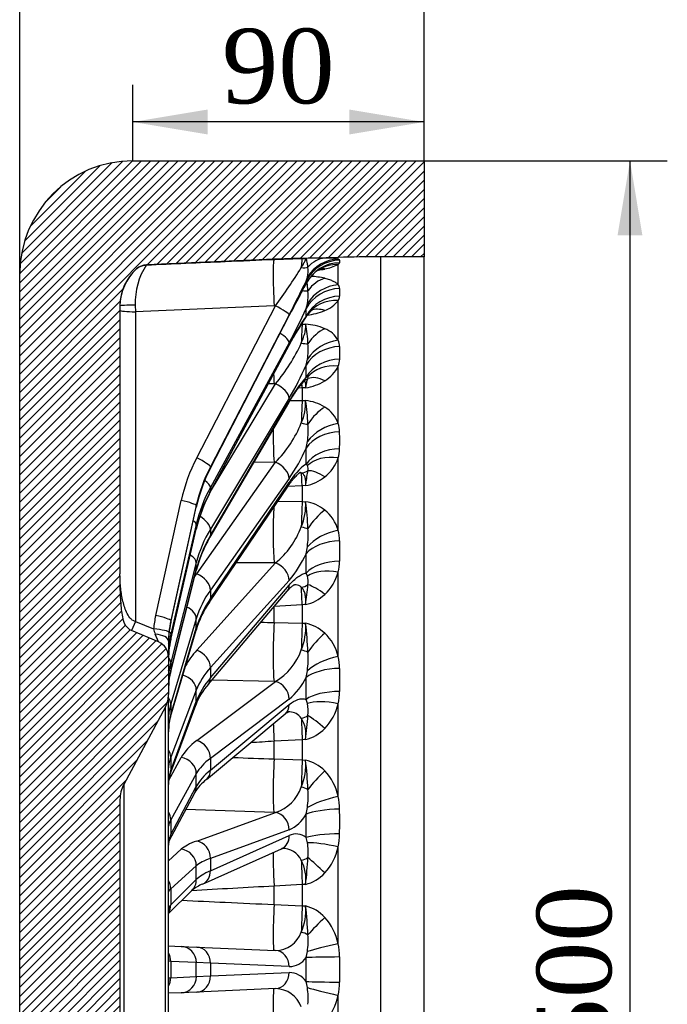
# Model space of a CAD drawing. Header units: millimetres. Extents: x 0 to 2285, y 0 to 1615.
# Tile 3 of 20: x 504 to 704, y 1036 to 1340. Entities that reach past the tile are written whole.
import ezdxf
from ezdxf.enums import TextEntityAlignment as Align

# ---------------------------------------------------------------- set-up
doc = ezdxf.new("R2010")
doc.units = ezdxf.units.MM
doc.header["$LTSCALE"] = 7.692308
doc.layers.add('CAP500B', color=7, linetype='Continuous')
doc.layers.add('Default', color=7, linetype='Continuous')
doc.styles.add('SEACAD_Times_New_Roman', font='times.ttf')
doc.dimstyles.new('ANSImm', dxfattribs={"dimtxt": 23.076923, "dimasz": 23.076923, "dimexe": 11.538462, "dimexo": 0, "dimgap": 5.769231, "dimtad": 1, "dimdsep": 46, "dimtxsty": 'SEACAD_Times_New_Roman', "dimblk1": '_SE_FILLED', "dimblk2": '_SE_FILLED', "dimsah": 1, "dimcen": 11.538462, "dimazin": 0, "dimtfac": 0.85, "dimtdec": 3, "dimtofl": 0, "dimtmove": 0, "dimatfit": 3, "dimfxl": 1, "dimarcsym": 0})

# ---------------------------------------------------------------- blocks, each defined once
blk = doc.blocks.new('SE6')
at = {"layer": 'CAP500B', "linetype": 'Continuous'}
h = blk.add_hatch(dxfattribs=at)
h.set_pattern_fill('LINE', scale=0.629921, angle=45, style=0)
edge = h.paths.add_edge_path()
edge.add_line((582.19, 1265.97), (590.91, 1266.27))
edge.add_line((590.91, 1266.27), (602, 1266.56))
edge.add_line((602, 1266.56), (615.09, 1266.73))
edge.add_line((615.09, 1266.73), (628.55, 1266.73))
edge.add_line((628.55, 1266.73), (628.55, 1296.43))
edge.add_line((628.55, 1296.43), (538.55, 1296.43))
edge.add_arc((538.55, 1261.43), 35, 90, 180)
edge.add_line((503.55, 1261.43), (503.55, 831.43))
edge.add_arc((538.55, 831.43), 35, 180, 270)
edge.add_line((538.55, 796.43), (628.55, 796.43))
edge.add_line((628.55, 796.43), (628.55, 826.13))
edge.add_line((628.55, 826.13), (615.09, 826.13))
edge.add_line((615.09, 826.13), (602, 826.3))
edge.add_line((602, 826.3), (590.91, 826.59))
edge.add_line((590.91, 826.59), (582.19, 826.9))
edge.add_line((582.19, 826.9), (542.73, 828.62))
edge.add_spline(control_points=[(542.73, 828.62), (540.97, 828.7), (539.65, 829.86)], knot_values=[0, 0, 0, 1, 1, 1], weights=[1, 0.943299, 1], degree=2, periodic=0)
edge.add_arc((549.55, 841.13), 15, 180, 228.7264, ccw=False)
edge.add_line((534.55, 841.13), (534.55, 924.11))
edge.add_spline(control_points=[(534.55, 924.11), (534.55, 925.66), (534.57, 927.22), (534.68, 930.32), (534.76, 931.87), (534.96, 934.2), (535.04, 934.97), (535.19, 936.12), (535.24, 936.51), (535.37, 937.27), (535.44, 937.66), (535.62, 938.41), (535.73, 938.79), (535.93, 939.33), (536.01, 939.51), (536.18, 939.86), (536.27, 940.03), (536.49, 940.35), (536.6, 940.51), (536.86, 940.8), (537, 940.94), (537.44, 941.32), (537.77, 941.52), (538.13, 941.67)], knot_values=[0, 0, 0, 0, 0.25, 0.25, 0.5, 0.5, 0.625, 0.625, 0.6875, 0.6875, 0.75, 0.75, 0.8125, 0.8125, 0.84375, 0.84375, 0.875, 0.875, 0.90625, 0.90625, 0.9375, 0.9375, 1, 1, 1, 1], degree=3, periodic=0)
edge.add_line((538.13, 941.67), (546.47, 945.16))
edge.add_arc((544.55, 949.77), 5, 292.67, 360)
edge.add_line((549.55, 949.77), (549.55, 961.43))
edge.add_arc((541.55, 961.43), 8, 0, 28.1857)
edge.add_line((548.6, 965.21), (535.73, 989.22))
edge.add_arc((544.55, 993.94), 10, 180, 208.1857, ccw=False)
edge.add_line((534.55, 993.94), (534.55, 1098.92))
edge.add_arc((544.55, 1098.92), 10, 151.8143, 180, ccw=False)
edge.add_line((535.73, 1103.65), (548.6, 1127.65))
edge.add_arc((541.55, 1131.43), 8, 331.8143, 360)
edge.add_line((549.55, 1131.43), (549.55, 1143.09))
edge.add_arc((544.55, 1143.09), 5, 0, 67.33)
edge.add_line((546.47, 1147.71), (538.13, 1151.19))
edge.add_spline(control_points=[(538.13, 1151.19), (537.77, 1151.34), (537.44, 1151.55), (536.99, 1151.93), (536.85, 1152.07), (536.6, 1152.36), (536.48, 1152.52), (536.27, 1152.85), (536.17, 1153.02), (536, 1153.37), (535.92, 1153.55), (535.72, 1154.1), (535.62, 1154.47), (535.44, 1155.23), (535.37, 1155.62), (535.24, 1156.38), (535.18, 1156.76), (535.03, 1157.92), (534.96, 1158.69), (534.76, 1161), (534.68, 1162.55), (534.57, 1165.65), (534.55, 1167.21), (534.55, 1168.76)], knot_values=[0, 0, 0, 0, 0.0625, 0.0625, 0.09375, 0.09375, 0.125, 0.125, 0.15625, 0.15625, 0.1875, 0.1875, 0.25, 0.25, 0.3125, 0.3125, 0.375, 0.375, 0.5, 0.5, 0.75, 0.75, 1, 1, 1, 1], degree=3, periodic=0)
edge.add_line((534.55, 1168.76), (534.55, 1251.73))
edge.add_arc((549.55, 1251.73), 15, 131.2736, 180, ccw=False)
edge.add_spline(control_points=[(539.65, 1263.01), (540.97, 1264.17), (542.73, 1264.24)], knot_values=[0, 0, 0, 1, 1, 1], weights=[1, 0.943299, 1], degree=2, periodic=0)
edge.add_line((542.73, 1264.24), (582.19, 1265.97))
at = {"layer": 'CAP500B', "color": 7, "linetype": 'Continuous'}
for p, q in [((538.55, 1296.43), (628.55, 1296.43)), ((628.55, 1296.43), (628.55, 1266.73)), ((582.19, 1265.95), (590.91, 1266.25)), ((602, 1266.56), (590.91, 1266.27)), ((590.91, 1266.25), (591.94, 1266.27)), ((590.91, 1266.27), (590.91, 1266.25)), ((602, 1266.05), (602, 1266.56)), ((615.09, 1266.73), (615.09, 826.13)), ((628.55, 1266.73), (615.09, 1266.73)), ((628.55, 826.13), (628.55, 1266.73)), ((582.19, 1265.97), (542.73, 1264.24)), ((542.73, 1264.24), (542.73, 1264.24)), ((582.19, 1265.95), (582.19, 1265.97)), ((602, 1258.12), (602, 1264.38)), ((503.55, 831.43), (503.55, 1261.43)), ((539.65, 1263), (539.65, 1263.01)), ((592.1, 1259.25), (592.5, 1260.44)), ((592.22, 1258.72), (592.1, 1258.48)), ((534.55, 1251.73), (534.55, 1168.76)), ((539.29, 1251.83), (539.33, 1249.75)), ((582.19, 1251.6), (539.33, 1249.75)), ((558.28, 1204.64), (582.63, 1251.62)), ((582.63, 1251.62), (582.19, 1251.6)), ((592.1, 1250.72), (592.5, 1252.25)), ((602, 1240.94), (602, 1253.18)), ((539.33, 1249.75), (539.33, 1154.06)), ((586.86, 1248.83), (562.51, 1201.85)), ((562.51, 1201.43), (586.86, 1248.64)), ((562.51, 1201.42), (586.86, 1248.62)), ((592.5, 1248.82), (592.1, 1248.44)), ((590.55, 1245.9), (590.91, 1245.9)), ((590.91, 1246.47), (590.91, 1245.9)), ((590.91, 1245.9), (591.94, 1245.91)), ((562.47, 1194.06), (586.82, 1239.42)), ((586.86, 1240.17), (562.51, 1195.47)), ((562.51, 1194.25), (586.86, 1239.61)), ((592.1, 1233.26), (592.5, 1235.07)), ((602, 1215.26), (602, 1232.95)), ((592.5, 1229.51), (592.1, 1229.57)), ((562.27, 1193.68), (582.63, 1227.52)), ((582.19, 1227.52), (580.41, 1227.48)), ((582.63, 1227.52), (582.19, 1227.52)), ((590.91, 1226.2), (589.68, 1226.13)), ((591.94, 1226.25), (590.91, 1226.2)), ((590.91, 1226.2), (590.91, 1222.33)), ((562.38, 1180.05), (586.73, 1221.59)), ((586.86, 1223.05), (562.51, 1182.57)), ((562.51, 1180.6), (586.86, 1222.14)), ((587.17, 1222.33), (590.91, 1222.33)), ((590.91, 1222.33), (591.94, 1222.32)), ((592.1, 1207.64), (592.5, 1209.64)), ((558.28, 1168.77), (582.63, 1203.25)), ((582.19, 1203.24), (575.95, 1203.2)), ((582.63, 1203.25), (582.19, 1203.24)), ((592.5, 1202.2), (592.1, 1202.7)), ((602, 1182.2), (602, 1204.57)), ((562.51, 1201.85), (562.51, 1201.43)), ((586.86, 1198.2), (562.51, 1163.73)), ((562.51, 1161.09), (586.86, 1196.99)), ((562.2, 1159.99), (586.55, 1195.89)), ((562.51, 1195.47), (562.51, 1194.25)), ((590.91, 1195.96), (586.43, 1195.7)), ((591.94, 1196.02), (590.91, 1195.96)), ((590.91, 1195.96), (590.91, 1191.07)), ((545.59, 1155.89), (553.49, 1191.44)), ((583.36, 1191.17), (590.91, 1191.07)), ((590.91, 1191.07), (591.94, 1191.05)), ((558.15, 1189.84), (550.25, 1154.3)), ((550.25, 1153.77), (558.15, 1189.39)), ((550.25, 1153.76), (558.15, 1189.38)), ((558.15, 1189.39), (558.15, 1189.84)), ((558.15, 1184.03), (550.25, 1150.11)), ((558.15, 1182.69), (558.15, 1184.03)), ((550.24, 1148.45), (558.14, 1182.58)), ((550.25, 1148.55), (558.15, 1182.69)), ((562.51, 1182.57), (562.51, 1180.6)), ((592.1, 1174.97), (592.5, 1177.07)), ((558.15, 1172.21), (550.25, 1141.39)), ((558.15, 1170.03), (558.15, 1172.21)), ((558.28, 1145.14), (582.63, 1172.11)), ((582.19, 1172.12), (570.49, 1172.2)), ((582.63, 1172.11), (582.19, 1172.12)), ((550.22, 1138.58), (558.11, 1169.73)), ((550.25, 1138.87), (558.15, 1170.03)), ((592.5, 1168.08), (592.1, 1169)), ((602, 1143.2), (602, 1169.28)), ((586.86, 1166.73), (562.51, 1139.76)), ((561.88, 1134.68), (586.23, 1163.37)), ((562.51, 1136.57), (586.86, 1165.26)), ((562.51, 1163.73), (562.51, 1161.09)), ((582.19, 1153.71), (582.19, 1158.61)), ((590.91, 1159.19), (582.24, 1158.67)), ((591.94, 1159.25), (590.91, 1159.19)), ((590.91, 1159.19), (590.91, 1153.49)), ((539.33, 1154.06), (538.13, 1151.19)), ((539.33, 1154.06), (544.92, 1151.72)), ((558.15, 1154.88), (550.25, 1128.53)), ((550.25, 1154.3), (550.25, 1153.77)), ((558.15, 1151.97), (558.15, 1154.88)), ((582.19, 1153.71), (590.91, 1153.49)), ((590.91, 1153.49), (591.94, 1153.46)), ((546.47, 1147.71), (538.13, 1151.19)), ((550.17, 1124.54), (558.06, 1151.36)), ((550.25, 1125.15), (558.15, 1151.97)), ((546.47, 1147.71), (545.46, 1150.12)), ((549.55, 1147.93), (549.55, 1143.09)), ((550.25, 1150.11), (550.25, 1148.55)), ((549.55, 1143.09), (549.55, 1131.43)), ((550.25, 1141.39), (550.25, 1138.87)), ((562.51, 1139.76), (562.51, 1136.57)), ((592.1, 1136.68), (592.5, 1138.8)), ((558.28, 1117.2), (582.63, 1135.49)), ((582.19, 1135.5), (562.9, 1135.89)), ((582.63, 1135.49), (582.19, 1135.5)), ((558.15, 1132.82), (550.25, 1112.07)), ((558.15, 1129.3), (558.15, 1132.82)), ((549.55, 961.43), (549.55, 1131.43)), ((550.25, 1107.99), (558.15, 1129.3)), ((586.86, 1130), (562.51, 1111.71)), ((592.5, 1128.64), (592.1, 1129.94)), ((548.6, 1127.65), (535.73, 1103.65)), ((548.6, 965.21), (548.6, 1127.65)), ((550.06, 1106.88), (557.96, 1128.19)), ((550.25, 1128.53), (550.25, 1125.15)), ((562.51, 1108.11), (586.86, 1128.34)), ((602, 1099.98), (602, 1128.61)), ((561.26, 1105.19), (585.61, 1125.43)), ((590.91, 1117.49), (582.19, 1116.99)), ((582.19, 1111.54), (582.19, 1116.99)), ((591.94, 1117.55), (590.91, 1117.49)), ((590.91, 1117.49), (590.91, 1111.23)), ((549.62, 1105.02), (553.49, 1111.98)), ((550.25, 1112.07), (550.25, 1107.99)), ((562.51, 1111.71), (562.51, 1108.11)), ((582.19, 1111.54), (590.91, 1111.23)), ((590.91, 1111.23), (591.94, 1111.19)), ((558.15, 1106.98), (550.25, 1092.74)), ((558.15, 1103), (558.15, 1106.98)), ((535.73, 1103.65), (535.73, 989.22)), ((550.25, 1088.14), (558.15, 1103)), ((534.55, 1098.92), (534.55, 993.94)), ((549.79, 1086.23), (557.68, 1101.09)), ((582.19, 1094.99), (554.91, 1095.88)), ((592.1, 1094.45), (592.5, 1096.49)), ((550.25, 1092.74), (550.25, 1088.14)), ((558.28, 1086.17), (582.63, 1094.97)), ((582.63, 1094.97), (582.19, 1094.99)), ((586.86, 1089.61), (562.51, 1080.81)), ((562.51, 1076.95), (586.86, 1087.84)), ((592.5, 1085.61), (592.1, 1087.23)), ((549.55, 1080.07), (553.49, 1083.61)), ((549.56, 1084.89), (549.57, 1084.97)), ((560.1, 1072.87), (584.46, 1083.75)), ((602, 1054.42), (602, 1084.36)), ((562.51, 1080.81), (562.51, 1076.95)), ((558.15, 1078.5), (550.25, 1071.4)), ((558.15, 1074.24), (558.15, 1078.5)), ((550.25, 1066.46), (558.15, 1074.24)), ((550.25, 1071.4), (550.25, 1066.46)), ((590.91, 1072.68), (582.19, 1072.23)), ((582.19, 1066.53), (582.19, 1072.23)), ((591.94, 1072.74), (590.91, 1072.68)), ((590.91, 1072.68), (590.91, 1066.13)), ((549.55, 1063.78), (556.78, 1070.9)), ((582.19, 1066.53), (590.91, 1066.13)), ((590.91, 1066.13), (591.94, 1066.09)), ((549.55, 1053.78), (553.49, 1053.61)), ((553.49, 1053.61), (558.28, 1053.4)), ((558.28, 1053.4), (582.63, 1052.33)), ((592.1, 1050.12), (592.5, 1051.99)), ((550.25, 1048.96), (549.68, 1048.98)), ((558.15, 1048.61), (550.25, 1048.96)), ((550.25, 1048.96), (550.25, 1043.91)), ((562.51, 1048.4), (558.15, 1048.61)), ((558.15, 1044.25), (558.15, 1048.61)), ((586.86, 1047.34), (562.51, 1048.4)), ((562.51, 1048.4), (562.51, 1044.46)), ((549.68, 1043.88), (550.25, 1043.91)), ((550.25, 1043.91), (558.15, 1044.25)), ((558.15, 1044.25), (562.51, 1044.46)), ((562.51, 1044.46), (586.86, 1045.53)), ((592.5, 1040.87), (592.1, 1042.74)), ((553.49, 1039.26), (549.55, 1039.09)), ((558.28, 1039.47), (553.49, 1039.26)), ((582.63, 1040.53), (558.28, 1039.47)), ((602, 1008.51), (602, 1038.45))]:
    blk.add_line(p, q, dxfattribs=at)
for centre, radius, start, end in [((538.55, 1261.43), 35, 90, 180), ((604, 766.44), 500, 91.5, 92.5), ((597.35, 1063.99), 202.35, 89.8601, 91.5311), ((598.53, 1246.8), 19.56, 79.7809, 92.0316), ((615.09, 766.73), 500, 90, 91.5), ((560.32, 1252.69), 21.05, 146.6947, 182.3321), ((542.95, 1259.25), 5, 92.5, 131.2734), ((442.27, 1355.26), 174.48, 323.5584, 328.2329), ((583.46, 1262.44), 9.26, 347.5546, 6.5833), ((595.33, 1277.29), 14.53, 279.9311, 297.3174), ((597.74, 1265.33), 4.75, 355.0672, 4.9328), ((549.55, 1251.73), 15, 131.2736, 180), ((550.05, 1251.51), 15.5, 132.1188, 179.8281), ((601.81, 1253.49), 10.9, 122.6995, 151.5059), ((591.52, 1230.72), 30.06, 77.8554, 85.9278), ((589.2, 1304.05), 41.98, 279.1542, 281.8834), ((193.93, 1452.87), 442.76, 332.558, 334.0675), ((916.73, 1079.13), 370.87, 151.0398, 152.8062), ((926.73, 1074), 382.11, 151.1323, 152.8039), ((587.77, 1258.86), 4.35, 354.9084, 5.0916), ((600.61, 1256.88), 1.86, 2.7398, 41.5478), ((560.86, 1255.77), 41.63, 358.3392, 1.6608), ((576.97, 1254.87), 15.75, 350.4502, 5.0752), ((599.78, 1254.7), 2.69, 325.6367, 356.9867), ((594.57, 1258.98), 9.42, 290.2825, 322.0405), ((663.12, 1199.66), 86.04, 145.2055, 152.4743), ((450.14, 1314.64), 155.69, 331.4222, 335.7579), ((675.02, 1193.26), 99.6, 146.3574, 152.2651), ((553.99, 1249.58), 38.13, 358.2857, 1.7143), ((589.74, 1269.49), 20.97, 277.3378, 292.7293), ((594.79, 1247.14), 2.83, 142.5372, 145.114), ((560.85, 1239.14), 31.82, 1.2686, 12.2737), ((590.9, 1228.2), 17.74, 66.984, 86.6552), ((595.07, 1237.09), 7.93, 28.9805, 69.5215), ((542.79, 1261.63), 52.44, 319.4346, 335.7573), ((570.42, 1238.18), 22.31, 351.9703, 4.2793), ((597.87, 1238.92), 4.6, 1.0436, 26.0364), ((493.48, 1237.05), 109.01, 358.974, 1.026), ((509.68, 1269.08), 89.87, 329.1863, 336.5103), ((492.27, 1231.42), 99.85, 358.9409, 1.0591), ((592.67, 1237.32), 10.31, 300.133, 334.9432), ((596.67, 1235.23), 5.81, 336.8501, 358.6563), ((623.72, 1201.71), 42.14, 138.6165, 151.0007), ((589.69, 1241.59), 15.51, 278.3313, 301.7001), ((576.63, 1221.66), 15.32, 335.8541, 2.4862), ((538.16, 1213.34), 54.52, 1.7203, 9.4762), ((590.48, 1208.51), 13.89, 58.0011, 83.9674), ((592.8, 1211.88), 9.81, 20.1526, 59.0577), ((556, 1229.44), 37.36, 315.4771, 337.9081), ((564.93, 1213.12), 27.8, 352.8026, 3.8433), ((594.21, 1212.52), 8.26, 0.6678, 19.3495), ((407.24, 1210), 195.24, 359.2334, 0.7666), ((540.54, 1230.1), 56.24, 325.4514, 336.4622), ((413.28, 1205.17), 178.84, 359.2087, 0.7913), ((592.83, 1207.53), 9.64, 342.0938, 359.1541), ((603.39, 1187.07), 19.28, 125.8554, 149.0325), ((590.28, 1201.18), 2.44, 346.6022, 24.666), ((590.34, 1208.45), 12.29, 307.5968, 341.5947), ((606.71, 1178.6), 49.74, 152.7034, 167.4901), ((589.51, 1209.15), 13.36, 280.4719, 308.5797), ((603.29, 1172.1), 46.35, 151.7227, 166.9263), ((574.35, 1190.07), 17.62, 337.3981, 3.183), ((513.6, 1180.08), 79.1, 1.936, 7.9729), ((590.08, 1178.82), 12.37, 51.1401, 81.3588), ((590.28, 1178.91), 12.18, 15.6734, 51.6118), ((565.68, 1192.65), 26.63, 309.5479, 339.4476), ((561.45, 1180.77), 31.27, 353.2103, 3.6314), ((590.26, 1178.85), 12.21, 0.5274, 15.8892), ((596.58, 1159.89), 39.71, 149.4752, 165.6418), ((317.07, 1175.81), 285.42, 359.366, 0.634), ((560.43, 1189.32), 34.77, 319.4839, 335.6304), ((330.68, 1171.98), 261.44, 359.3455, 0.6545), ((588.94, 1172.8), 13.53, 344.9056, 359.3681), ((588.07, 1172.96), 14.41, 312.6786, 345.1781), ((585.7, 1166.33), 7.02, 352.1943, 14.4309), ((480.2, 1175.48), 112.91, 351.7352, 354.8647), ((587.75, 1142.42), 31.01, 145.5032, 163.2575), ((589.32, 1171.36), 12.39, 282.2238, 313.4728), ((579.25, 1147.33), 29.71, 167.496, 174.488), ((573.36, 1152.23), 18.62, 337.9108, 3.782), ((490.83, 1140.8), 101.89, 2.1134, 7.1337), ((589.71, 1141.91), 11.76, 46.2996, 79.0969), ((555.81, 1154.49), 11.24, 194.2939, 202.8785), ((578.54, 1147.9), 29, 174.4227, 179.9369), ((587.91, 1139.87), 14.49, 13.3155, 46.7104), ((544.55, 1143.09), 5, 0, 67.33), ((579.92, 1147.3), 30.38, 174.5509, 180.0579), ((576.54, 1142.36), 26.99, 166.9642, 174.2367), ((574.86, 1144.06), 25.31, 174.0259, 179.7769), ((578.74, 1142.29), 29.19, 174.4392, 179.0832), ((579.79, 1142.26), 30.22, 174.6572, 179.0518), ((573.14, 1151.4), 18.53, 300.8099, 340.5308), ((560.6, 1142.55), 32.12, 353.2978, 3.5898), ((586.71, 1139.4), 15.76, 0.4644, 13.9723), ((569.51, 1135.95), 19.97, 173.2603, 179.5144), ((571.44, 1133.19), 21.89, 165.7542, 173.6682), ((238.54, 1135.96), 363.95, 359.4385, 0.5615), ((575.19, 1133.09), 25.64, 174.0611, 180.3078), ((575.23, 1133.07), 25.66, 174.3131, 179.6578), ((573.7, 1145.7), 20.49, 309.9628, 333.8959), ((258.75, 1133.31), 333.36, 359.4204, 0.5796), ((578.37, 1120.29), 21.89, 138.891, 158.8319), ((585.68, 1132.54), 16.79, 346.4628, 359.4766), ((541.55, 1131.43), 8, 331.8143, 0), ((579.54, 1126.24), 13.18, 354.3355, 10.5044), ((586.26, 1132.21), 16.15, 315.8099, 347.1362), ((563.49, 1123.9), 13.94, 171.8879, 178.9731), ((564.83, 1120.2), 15.29, 163.5345, 172.6088), ((582.38, 1119.04), 9.67, 351.1025, 31.693), ((466.94, 1133.45), 126.01, 352.7518, 356.1289), ((569.87, 1120.09), 20.33, 173.3189, 180.5021), ((568.81, 1120.07), 19.24, 173.684, 179.7708), ((589.17, 1129.15), 11.93, 283.4011, 316.5927), ((573.87, 1109.78), 18.13, 337.4927, 4.4586), ((473.2, 1097.22), 119.55, 2.3295, 6.7072), ((589.41, 1099.89), 11.57, 43.2597, 77.3937), ((558.01, 1108.41), 8.47, 169.355, 177.439), ((586.09, 1096.56), 16.28, 12.1316, 43.7874), ((563.7, 1103.87), 14.16, 171.9713, 180.8364), ((561.26, 1103.86), 11.69, 172.6386, 180.0728), ((557.86, 1103.97), 8.33, 159.4943, 170.593), ((570.19, 1093.8), 14.48, 128.0807, 149.7353), ((544.55, 1098.92), 10, 151.8143, 180), ((578.71, 1106.93), 12.59, 288.1602, 341.0188), ((562.5, 1100.13), 30.22, 353.0852, 3.7088), ((584.16, 1095.87), 18.31, 0.4393, 12.9593), ((185.24, 1092.2), 417.24, 359.4756, 0.5244), ((582.05, 1100.07), 11.52, 294.7121, 330.7911), ((209.94, 1090.84), 382.18, 359.4587, 0.5413), ((563.61, 1087.82), 14.36, 165.9293, 168.3944), ((557.73, 1085.14), 8.19, 169.3803, 181.5445), ((589.02, 1083.52), 4.82, 50.2578, 116.5203), ((583.59, 1088.53), 18.88, 347.2357, 359.5337), ((555.96, 1085.02), 6.4, 173.017, 179.532), ((551.77, 1085.14), 2.26, 151.1206, 163.136), ((584.88, 1077.47), 6.37, 25.7951, 92.3182), ((572.88, 1082.66), 19.85, 355.401, 8.5471), ((585.25, 1087.89), 17.12, 317.3383, 348.109), ((461.31, 1088.21), 131.54, 353.2443, 356.8888), ((578.79, 1074.28), 13.24, 353.2916, 26.7484), ((589.13, 1084.09), 11.69, 283.885, 318.1272), ((564.88, 1060.98), 12.81, 111.9118, 129.2723), ((552.97, 1064.7), 3.43, 163.3308, 183.6128), ((575.78, 1064.57), 16.23, 336.0518, 5.3631), ((463.08, 1051.2), 129.72, 2.6387, 6.5897), ((589.21, 1054.84), 11.58, 41.8217, 76.38), ((585.12, 1050.91), 17.24, 11.7254, 42.4694), ((582.53, 1060.94), 8.61, 270.702, 339.8942), ((566.85, 1055.36), 25.87, 352.5219, 4.0168), ((583.06, 1050.19), 19.41, 0.4402, 12.5854), ((586.68, 1053.99), 6.66, 271.5399, 324.4674), ((192.67, 1046.43), 399.45, 359.4705, 0.5295), ((166.39, 1046.43), 436.1, 359.4871, 0.5129), ((544.77, 1049.16), 4.82, 6.441, 8.4187), ((586.68, 1038.87), 6.66, 35.533, 88.4597), ((544.79, 1043.7), 4.81, 351.6606, 353.7586), ((566.85, 1037.51), 25.87, 355.9828, 7.4785), ((583.06, 1042.68), 19.41, 347.4151, 359.5594), ((582.53, 1031.92), 8.61, 20.1026, 89.3011), ((585.21, 1041.91), 17.14, 317.4424, 348.3629)]:
    blk.add_arc(centre, radius, start, end, dxfattribs=at)
for centre, major_axis, ratio, start_param, end_param in [((591.25, 1253.25), (-0.33, 13), 0.046515, 0.014993, 0.672802), ((598.15, 1254.35), (0.07, 12), 0.710705, 0.044598, 0.707985), ((582.75, 1252.96), (0.56, -12.99), 0.048323, 3.154645, 4.815026), ((590.37, 1267.31), (4.57, -2.04), 0.744153, 5.083621, 5.528795), ((602.77, 1253.79), (-11.93, -1.27), 0.996197, 4.631791, 5.702411), ((602.77, 1253.02), (-11.97, 0.9), 0.992441, 4.812433, 5.883052), ((602.32, 1254.08), (3.13, 11.59), 0.972428, 0.297513, 1.267065), ((602.32, 1252.5), (6.43, -10.13), 0.963808, 2.586573, 3.138172), ((598.15, 1251.17), (2.41, -11.76), 0.695981, 2.892443, 3.049756), ((598.15, 1248.45), (2.53, 11.73), 0.694368, 0.337691, 1.001078), ((602.32, 1252.5), (6.43, -10.13), 0.963808, 3.138172, 3.142455), ((602.77, 1245.5), (-11.99, -0.38), 0.956414, 4.707369, 5.777988), ((602.32, 1246.58), (-9.1, -7.83), 0.938548, 4.059786, 5.029338), ((590.37, 1259.51), (4.7, -1.7), 0.601043, 5.040987, 5.422652), ((602.77, 1243.22), (-12, 0.34), 0.94531, 4.764422, 5.835041), ((539.55, 1251.55), (5, 0), 0.055521, 1.621569, 3.141593), ((582.42, 1251.1), (4.44, -2.3), 0.112792, 0.048131, 1.580128), ((602.32, 1241.92), (-10.01, 6.63), 0.913065, 5.283049, 6.252601), ((539.55, 1250.27), (5, 0), 0.104528, 3.141593, 4.668756), ((582.42, 1250.91), (-4.44, 2.29), 0.073082, 3.141593, 3.189545), ((598.15, 1239.03), (4.51, -11.12), 0.650839, 2.620825, 3.14239), ((591.25, 1234.11), (-0.06, 13), 0.052847, 0.43435, 1.09216), ((582.42, 1242.34), (4.39, -2.39), 0.293737, 0.148395, 1.361191), ((598.15, 1233.72), (4.61, 11.08), 0.647684, 0.607722, 1.271109), ((582.42, 1241.79), (-4.41, 2.36), 0.255763, 3.141593, 3.288309), ((590.37, 1242.4), (4.77, -1.51), 0.431665, 4.89894, 5.344114), ((602.77, 1228.51), (-12, -0.23), 0.874832, 4.72095, 5.79157), ((602.32, 1230.34), (-10.74, -5.36), 0.86365, 4.332197, 5.301749), ((602.77, 1224.82), (-12, 0.22), 0.856865, 4.752997, 5.823616), ((602.32, 1222.79), (-11.02, 4.75), 0.822417, 5.079879, 6.049431), ((582.75, 1234.01), (0.25, -13), 0.061612, -1.30131, -1.048845), ((598.15, 1218.48), (-6.09, 10.34), 0.577252, 5.524248, 6.187635), ((582.42, 1225.03), (-4.28, 2.58), 0.461845, 3.402355, 4.934352), ((591.25, 1215.57), (0.62, -12.99), 0.022669, -3.754869, -3.534011), ((590.37, 1233.54), (-1.01, 4.9), 0.960643, 3.151997, 3.425853), ((582.42, 1224.12), (-4.31, 2.53), 0.427266, 3.141593, 3.397293), ((591.25, 1211.93), (0.09, 13), 0.052594, 0.644082, 1.301892), ((598.15, 1210.81), (6.16, 10.3), 0.572693, 0.844089, 1.507476), ((590.37, 1216.72), (4.8, -1.4), 0.243422, 4.834246, 5.27942), ((602.32, 1206.06), (-11.28, -4.09), 0.751005, 4.473304, 5.442855), ((582.75, 1211.93), (0.08, -13), 0.064335, 4.6005, 5.44418), ((602.77, 1203.56), (-12, -0.17), 0.755015, 4.726998, 5.797618), ((602.77, 1198.62), (-12, 0.16), 0.730971, 4.747536, 5.818156), ((607.19, 1179.4), (51.74, -18.79), 0.992876, 3.012738, 3.270483), ((558.06, 1204.12), (4.44, -2.3), 0.112792, 0.048131, 1.580128), ((582.42, 1199.9), (-4.08, 2.88), 0.609767, 3.538007, 5.070003), ((602.32, 1195.95), (-11.4, 3.76), 0.695825, 4.965055, 5.934607), ((606.97, 1178.88), (46.62, -18.2), 0.992577, 3.036227, 3.293972), ((606.97, 1178.92), (-46.62, -18.2), 0.992577, 5.438529, 5.696274), ((558.06, 1203.71), (-4.44, 2.29), 0.073082, 3.14186, 3.189545), ((590.37, 1204.86), (-2.35, -4.41), 0.951332, 0.56087, 1.006044), ((591.25, 1187.12), (-0.67, 12.98), 0.012208, -0.822487, -0.164678), ((598.15, 1190.41), (-7.18, 9.61), 0.478437, 5.318828, 5.982215), ((558.06, 1197.64), (4.39, -2.39), 0.293737, 0.148395, 1.072017), ((582.42, 1198.69), (-4.14, 2.81), 0.580095, 3.141593, 3.526744), ((606.97, 1173.06), (-49.49, 7.53), 0.948913, 5.95158, 6.209325), ((606.97, 1173.16), (-49.49, -7.53), 0.948913, 5.664769, 5.922513), ((558.06, 1196.42), (-4.41, 2.36), 0.255763, 3.142024, 3.288309), ((553.27, 1190.92), (4.88, -1.08), 0.111426, 0.022675, 1.550865), ((591.25, 1182.52), (0.23, 13), 0.050042, 0.853784, 1.511593), ((553.27, 1190.46), (-4.88, 1.08), 0.092707, 3.141593, 3.164224), ((582.75, 1182.62), (-0.09, -13), 0.064247, 4.173702, 5.654055), ((598.15, 1180.71), (-7.23, -9.58), 0.472672, 4.189553, 4.852941), ((553.27, 1185.06), (4.87, -1.13), 0.310689, 0.070138, 0.701384), ((558.06, 1184.55), (-4.28, 2.58), 0.461845, 3.402355, 4.712462), ((553.27, 1183.71), (-4.87, 1.13), 0.292788, 3.141593, 3.211314), ((606.97, 1161.7), (-49.83, 4.75), 0.864046, 5.890419, 6.148163), ((590.37, 1183.6), (4.81, -1.36), 0.044539, -1.507346, -1.062172), ((602.32, 1174.8), (-11.51, -3.4), 0.605538, 4.562507, 5.532058), ((606.97, 1161.87), (-49.83, -4.75), 0.864046, 5.725931, 5.983675), ((558.06, 1182.58), (-4.31, 2.53), 0.427266, 3.142022, 3.397293), ((602.77, 1171.74), (-12, -0.14), 0.602201, 4.730668, 5.801287), ((553.27, 1173.14), (-4.84, 1.24), 0.496374, 3.266069, 4.173163), ((582.42, 1168.07), (-3.71, 3.35), 0.73104, 3.714717, 5.246713), ((602.77, 1165.77), (-12, 0.14), 0.57313, 4.744101, 5.81472), ((607.19, 1148.65), (-54.94, 3.58), 0.741734, -0.426763, -0.400017), ((553.27, 1170.96), (-4.85, 1.23), 0.480073, 3.141593, 3.264769), ((558.06, 1165.43), (-4.08, 2.88), 0.609767, 3.538007, 5.070003), ((602.32, 1162.58), (-11.56, 3.21), 0.538822, 4.887608, 5.857159), ((606.97, 1145.3), (-49.93, 3.57), 0.741439, 5.861192, 6.118936), ((582.42, 1166.61), (-3.81, 3.24), 0.707571, 3.141593, 3.692671), ((590.37, 1169.26), (-3.9, -3.13), 0.900443, 0.996473, 1.441647), ((591.25, 1152.53), (-0.69, 12.98), 0.001213, -1.031644, -0.373834), ((598.15, 1156.05), (-7.89, 9.04), 0.358712, 5.13943, 5.802817), ((606.97, 1145.53), (-49.93, -3.57), 0.741439, 5.755157, 6.012902), ((558.06, 1162.79), (-4.14, 2.81), 0.580095, 3.142186, 3.526744), ((553.27, 1155.68), (-4.79, 1.44), 0.660365, 3.334869, 4.488726), ((579.76, 1148.23), (-32.92, 11.96), 0.992876, 0.12889, 0.250462), ((545.37, 1155.37), (4.88, -1.08), 0.111426, 0.022675, 1.550865), ((579.55, 1147.71), (-27.81, 11.33), 0.992369, 0.166987, 0.288558), ((579.55, 1147.5), (-27.81, -11.33), 0.992369, 5.681667, 5.803238), ((545.37, 1154.84), (-4.88, 1.08), 0.092707, 3.1419, 3.164224), ((582.75, 1147.36), (-0.27, -13), 0.061351, 4.203509, 5.863891), ((591.25, 1147.16), (-0.36, -13), 0.045302, 4.205002, 4.862811), ((544.71, 1151.2), (4.98, -0.48), 0.108198, 0.010047, 1.53741), ((545.37, 1151.14), (4.87, -1.13), 0.310689, 0.070138, 0.503745), ((553.27, 1152.77), (-4.8, 1.41), 0.646377, 3.141593, 3.331774), ((598.15, 1144.74), (-7.92, -9.02), 0.351993, 4.367817, 5.031204), ((544.55, 1147.93), (5, 0), 0.445333, 0, 1.386885), ((579.55, 1143.5), (29.66, -4.77), 0.948653, 3.075873, 3.197445), ((579.55, 1142.86), (-29.66, -4.77), 0.948653, 5.914372, 6.035944), ((545.37, 1149.58), (-4.87, 1.13), 0.292788, 3.142115, 3.211314), ((544.71, 1147.15), (4.97, -0.5), 0.311568, 0.031078, 0.266872), ((544.71, 1145.57), (-4.97, 0.5), 0.303633, 3.142412, 3.172587), ((607.19, 1128.63), (-54.97, 2.96), 0.586668, -0.443392, -0.279085), ((558.06, 1141.1), (-3.71, 3.35), 0.73104, 3.714717, 5.246713), ((590.37, 1144.48), (4.81, -1.38), 0.15629, 1.119525, 1.564699), ((545.37, 1142.33), (-4.84, 1.24), 0.496374, 3.266069, 3.812341), ((579.55, 1135.05), (-29.89, 3.02), 0.863801, 6.153026, 6.274597), ((602.32, 1137.93), (-11.62, -3), 0.433606, 4.627831, 5.597383), ((544.71, 1138.7), (-4.97, 0.55), 0.501321, 3.196834, 3.432629), ((579.55, 1134.02), (-29.89, -3.02), 0.863801, 5.978813, 6.100385), ((545.37, 1139.8), (-4.85, 1.23), 0.480073, 3.14261, 3.264769), ((606.97, 1124.59), (-49.97, 2.96), 0.586434, 5.842932, 6.100677), ((602.77, 1134.45), (-12, -0.12), 0.423067, 4.733324, 5.803943), ((544.71, 1136.15), (-4.97, 0.55), 0.494095, 3.144583, 3.196571), ((553.27, 1133.45), (-4.67, 1.78), 0.795494, 3.433516, 4.865476), ((606.97, 1124.86), (-49.97, -2.96), 0.586434, 5.773417, 6.031162), ((558.06, 1137.92), (-3.81, 3.24), 0.707571, 3.142383, 3.692671), ((582.42, 1130.93), (3, -4), 0.820363, 0.819251, 2.351247), ((602.77, 1127.71), (-12, 0.12), 0.39024, 4.741554, 5.812174), ((545.37, 1129.33), (-4.79, 1.44), 0.660365, 3.334869, 3.881141), ((553.27, 1129.93), (-4.69, 1.74), 0.784431, 3.141593, 3.426616), ((602.32, 1124.14), (-11.65, 2.89), 0.35827, 4.828053, 5.797605), ((544.71, 1126.22), (-4.96, 0.64), 0.669164, 3.227735, 3.463529), ((579.55, 1122.72), (-29.95, 2.27), 0.741228, 6.122107, 6.243679), ((582.42, 1129.27), (-3.2, 3.85), 0.804123, 3.141593, 3.920964), ((579.55, 1121.34), (-29.95, -2.27), 0.741228, 6.009731, 6.131303), ((545.37, 1125.95), (-4.8, 1.41), 0.646377, 3.143082, 3.331774), ((590.37, 1128.29), (4.43, 2.32), 0.8102, 4.361769, 4.806943), ((591.25, 1113.29), (-0.68, 12.98), 0.009835, 0.582985, 1.240795), ((598.15, 1116.89), (-8.31, 8.66), 0.223309, 4.97798, 5.641368), ((544.71, 1122.81), (-4.96, 0.64), 0.662963, 3.146951, 3.227096), ((582.75, 1112.82), (0.77, -12.98), 0.025908, 3.88102, 4.383369), ((607.19, 1105.02), (-54.99, 2.63), 0.405963, -0.455618, -0.197874), ((558.06, 1112.64), (3, -4), 0.820363, 0.819251, 2.351247), ((545.37, 1112.7), (-4.67, 1.78), 0.795494, 3.433516, 3.979788), ((544.71, 1110.26), (-4.93, 0.81), 0.807761, 3.273097, 3.508892), ((579.55, 1107.06), (-29.98, 1.89), 0.586266, 6.102765, 6.224337), ((553.27, 1107.42), (4.37, -2.43), 0.895857, 0.459145, 1.987334), ((606.97, 1100.46), (-49.99, 2.63), 0.405801, -0.45369, -0.195945), ((582.75, 1107.69), (-0.43, -12.99), 0.055774, 4.413236, 6.073617), ((591.25, 1107.4), (-0.47, -12.99), 0.038583, 4.414518, 5.072328), ((579.55, 1105.39), (-29.98, -1.89), 0.586266, 6.029073, 6.150645), ((545.37, 1108.62), (-4.69, 1.74), 0.784431, 3.141606, 3.426616), ((606.97, 1100.76), (-49.99, -2.63), 0.405801, -0.496332, -0.238587), ((558.06, 1109.04), (-3.2, 3.85), 0.804123, 3.142395, 3.920964), ((598.15, 1104.48), (-8.32, -8.65), 0.215931, 4.528546, 5.191933), ((544.71, 1106.13), (-4.94, 0.8), 0.802857, 3.139761, 3.149828), ((544.71, 1106.13), (-4.94, 0.8), 0.802857, 3.149828, 3.27162), ((553.27, 1103.44), (-4.42, 2.35), 0.888201, 3.141593, 3.58454), ((590.37, 1101.08), (4.78, -1.45), 0.350288, 1.180702, 1.625876), ((602.32, 1097.06), (-11.67, -2.79), 0.242724, 4.681408, 5.650959), ((602.77, 1093.31), (-12, -0.11), 0.225443, 4.7355, 5.806119), ((545.37, 1093.18), (4.37, -2.43), 0.895857, 0.459145, 1.005417), ((579.55, 1088.75), (-29.99, 1.67), 0.405685, 6.088524, 6.210096), ((582.42, 1090.09), (1.7, -4.7), 0.873832, 1.168209, 2.700205), ((544.71, 1091.5), (4.86, -1.16), 0.911055, 0.213331, 0.449125), ((544.71, 1086.84), (-4.87, 1.14), 0.907661, 3.155547, 3.351096), ((579.55, 1086.87), (-29.99, -1.67), 0.405685, -0.239871, -0.118299), ((545.37, 1088.57), (-4.42, 2.35), 0.888201, 3.144164, 3.58454), ((582.42, 1088.31), (-2.04, 4.56), 0.865531, 3.141593, 4.245957), ((602.77, 1086.09), (-12, 0.11), 0.190295, 4.739429, 5.810049), ((607.19, 1078.85), (-55, 2.45), 0.207516, -0.465749, -0.208004), ((553.27, 1078.72), (3.34, -3.72), 0.957066, 0.814521, 2.342711), ((558.06, 1081.28), (1.7, -4.7), 0.873832, 1.168209, 2.700205), ((602.32, 1082.29), (-11.68, 2.74), 0.16206, 4.777219, 5.746771), ((606.97, 1073.96), (-50, 2.45), 0.207433, -0.464827, -0.207083), ((582.75, 1070.7), (0.68, -12.98), 0.037656, 3.546693, 4.592586), ((590.37, 1083.75), (4.64, 1.87), 0.684548, 4.494532, 4.939706), ((598.15, 1074.66), (-8.5, 8.47), 0.078146, -1.45629, -0.792903), ((591.25, 1071.13), (-0.64, 12.98), 0.020453, 0.79218, 1.44999), ((606.97, 1074.29), (-50, -2.45), 0.207433, -0.485194, -0.22745), ((558.06, 1077.43), (-2.04, 4.56), 0.865531, 3.142314, 4.245957), ((545.37, 1071.62), (3.34, -3.72), 0.957066, 0.814521, 1.360793), ((544.71, 1070.77), (4.52, -2.13), 0.974531, 0.429884, 0.665678), ((579.55, 1068.59), (-30, 1.56), 0.207374, -0.206469, -0.084897), ((553.27, 1074.46), (-3.51, 3.56), 0.953153, 3.141593, 3.912868), ((544.71, 1065.78), (-4.55, 2.06), 0.972797, 3.313636, 3.556861), ((545.37, 1066.68), (-3.51, 3.56), 0.953153, 3.366596, 3.912868), ((579.55, 1066.58), (-30, -1.56), 0.207374, -0.228064, -0.106492), ((582.75, 1065.34), (-0.57, -12.99), 0.047759, 4.622804, 6.283185), ((591.25, 1064.97), (-0.57, -12.99), 0.030178, 4.623914, 5.281723), ((598.15, 1061.68), (-8.51, -8.46), 0.070431, 4.679284, 5.342671), ((590.37, 1055.3), (4.74, -1.6), 0.528978, 1.251921, 1.697095), ((553.27, 1048.61), (-0.22, -5), 0.976447, 1.613403, 3.141593), ((558.06, 1048.4), (-0.22, -5), 0.889111, 1.609596, 3.141593), ((602.32, 1053.98), (-11.69, -2.7), 0.041233, 4.729722, 5.699274), ((545.37, 1048.96), (-0.22, -5), 0.976447, 1.613403, 2.159675), ((544.71, 1048.98), (-0.22, -5), 0.995416, 1.61423, 1.850024), ((582.42, 1047.34), (-0.22, -5), 0.889111, 1.609596, 3.141593), ((602.77, 1050.12), (-12, -0.11), 0.017967, 4.737472, 5.808092), ((545.37, 1043.91), (-0.22, 5), 0.976447, 4.12351, 4.669782), ((553.27, 1044.25), (-0.22, 5), 0.976447, 3.141593, 4.669782), ((558.06, 1044.46), (-0.22, 5), 0.889111, 3.141593, 4.673589), ((582.42, 1045.53), (-0.22, 5), 0.889111, 3.141593, 4.673589), ((544.71, 1043.88), (-0.22, 5), 0.995416, 4.433161, 4.668956), ((602.77, 1042.74), (-12, 0.11), 0.017967, 0.475094, 1.545713), ((602.32, 1038.88), (-11.69, 2.7), 0.041233, 0.583911, 1.553463), ((582.75, 1027.53), (0.57, -12.99), 0.047759, 3.141593, 4.801974)]:
    blk.add_ellipse(centre, major_axis=major_axis, ratio=ratio, start_param=start_param, end_param=end_param, dxfattribs=at)
for points, knots in [([(590.61, 1263.41), (590.88, 1263.84), (591.1, 1264.23), (591.39, 1264.76), (591.48, 1264.92), (591.64, 1265.22), (591.71, 1265.36), (591.88, 1265.74), (591.96, 1265.93), (592, 1266.12), (592, 1266.18), (591.99, 1266.25), (591.97, 1266.27), (591.94, 1266.27)], [0, 0, 0, 0, 0.25, 0.25, 0.375, 0.375, 0.5, 0.5, 0.75, 0.75, 0.875, 0.875, 1, 1, 1, 1]), ([(592.66, 1263.5), (592.62, 1263.88), (592.57, 1264.24), (592.47, 1264.91), (592.42, 1265.21), (592.32, 1265.71), (592.26, 1265.91), (592.13, 1266.19), (592.05, 1266.26), (591.94, 1266.27)], [0, 0, 0, 0, 0.25, 0.25, 0.5, 0.5, 0.75, 0.75, 1, 1, 1, 1]), ([(542.73, 1264.24), (550.86, 1264.6), (558.98, 1264.95), (567.11, 1265.3), (572.14, 1265.52), (577.16, 1265.73), (582.19, 1265.95)], [0, 0, 0, 0, 0.617882, 0.617882, 0.617882, 1, 1, 1, 1]), ([(595.89, 1262.63), (595.91, 1262.64), (596.04, 1262.73), (596.29, 1262.87), (596.57, 1263.03), (596.8, 1263.14), (596.93, 1263.19), (596.98, 1263.21), (596.99, 1263.22)], [0, 0, 0, 0, 0.0109231, 0.0863375, 0.1591958, 0.2311368, 0.3037473, 0.3246147, 0.3246147, 0.3246147, 0.3246147]), ([(597.84, 1260.1), (598.37, 1259.98), (598.85, 1259.85), (599.73, 1259.56), (600.12, 1259.4), (600.81, 1259.07), (601.12, 1258.89), (601.63, 1258.51), (601.84, 1258.32), (602, 1258.12)], [0, 0, 0, 0, 0.25, 0.25, 0.5, 0.5, 0.75, 0.75, 1, 1, 1, 1]), ([(592.66, 1256.26), (592.62, 1256.77), (592.57, 1257.27), (592.48, 1258.17), (592.43, 1258.58), (592.38, 1258.95)], [0, 0, 0, 0, 0.25, 0.25, 0.4802135, 0.4802135, 0.4802135, 0.4802135]), ([(592.54, 1248.85), (592.6, 1248.94), (592.75, 1249.15), (593.03, 1249.47), (593.32, 1249.78), (593.57, 1250), (593.77, 1250.16), (593.9, 1250.26), (593.96, 1250.3), (593.97, 1250.3), (593.97, 1250.3)], [0, 0, 0, 0, 0.0551435, 0.1671694, 0.2731066, 0.3736872, 0.4700815, 0.5646483, 0.658966, 0.7110289, 0.7110289, 0.7110289, 0.7110289]), ([(590.61, 1240.1), (590.88, 1240.71), (591.1, 1241.3), (591.39, 1242.14), (591.48, 1242.41), (591.64, 1242.95), (591.71, 1243.21), (591.88, 1243.97), (591.96, 1244.42), (592, 1245.03), (592, 1245.23), (591.99, 1245.59), (591.97, 1245.75), (591.94, 1245.91)], [0, 0, 0, 0, 0.25, 0.25, 0.375, 0.375, 0.5, 0.5, 0.75, 0.75, 0.875, 0.875, 1, 1, 1, 1]), ([(586.73, 1221.59), (586.78, 1221.68), (587.01, 1222.09), (587.48, 1222.85), (588.08, 1223.8), (588.66, 1224.7), (589.23, 1225.52), (589.74, 1226.23), (590.21, 1226.85), (590.64, 1227.38), (591.04, 1227.84), (591.39, 1228.22), (591.67, 1228.5), (591.88, 1228.69), (592.03, 1228.82), (592.12, 1228.88), (592.14, 1228.89), (592.14, 1228.89)], [0, 0, 0, 0, 0.0157956, 0.0894623, 0.1624198, 0.2345166, 0.305602, 0.3755258, 0.4343103, 0.4954336, 0.5579722, 0.6183578, 0.6701257, 0.7187672, 0.7641856, 0.8065008, 0.8394587, 0.8394587, 0.8394587, 0.8394587]), ([(591.94, 1226.25), (591.97, 1226.46), (591.99, 1226.66), (592, 1227.03), (592, 1227.2), (591.96, 1227.66), (591.88, 1227.92), (591.71, 1228.21), (591.64, 1228.29), (591.55, 1228.36), (591.54, 1228.37), (591.54, 1228.37)], [0, 0, 0, 0, 0.125, 0.125, 0.25, 0.25, 0.5, 0.5, 0.625, 0.625, 0.638175, 0.638175, 0.638175, 0.638175]), ([(591.94, 1226.25), (592.05, 1226.69), (592.13, 1227.09), (592.26, 1227.75), (592.32, 1228.02), (592.42, 1228.46), (592.47, 1228.64), (592.57, 1228.92), (592.62, 1229.02), (592.66, 1229.11)], [0, 0, 0, 0, 0.25, 0.25, 0.5, 0.5, 0.75, 0.75, 1, 1, 1, 1]), ([(592.66, 1229.11), (592.7, 1229.21), (592.73, 1229.29), (592.69, 1229.42), (592.63, 1229.47), (592.5, 1229.51)], [0, 0, 0, 0, 0.5, 0.5, 1, 1, 1, 1]), ([(586.55, 1195.89), (586.59, 1195.94), (586.8, 1196.26), (587.22, 1196.84), (587.75, 1197.56), (588.27, 1198.19), (588.75, 1198.75), (589.16, 1199.18), (589.5, 1199.51), (589.78, 1199.76), (590.03, 1199.96), (590.22, 1200.09), (590.32, 1200.16), (590.35, 1200.17), (590.35, 1200.17)], [0, 0, 0, 0, 0.0145975, 0.099793, 0.1835715, 0.2656847, 0.3458943, 0.4239838, 0.4837597, 0.5431029, 0.6113054, 0.6769173, 0.7332289, 0.7857379, 0.7857379, 0.7857379, 0.7857379]), ([(591.94, 1196.02), (591.97, 1196.29), (591.99, 1196.55), (592, 1197.04), (592, 1197.27), (591.96, 1197.92), (591.88, 1198.31), (591.71, 1198.81), (591.64, 1198.96), (591.48, 1199.24), (591.39, 1199.36), (591.1, 1199.68), (590.88, 1199.83), (590.61, 1199.93)], [0, 0, 0, 0, 0.125, 0.125, 0.25, 0.25, 0.5, 0.5, 0.625, 0.625, 0.75, 0.75, 1, 1, 1, 1]), ([(591.94, 1196.02), (592.05, 1196.58), (592.13, 1197.11), (592.26, 1198.04), (592.32, 1198.45), (592.42, 1199.19), (592.47, 1199.52), (592.57, 1200.1), (592.62, 1200.37), (592.66, 1200.61)], [0, 0, 0, 0, 0.25, 0.25, 0.5, 0.5, 0.75, 0.75, 1, 1, 1, 1]), ([(539.33, 1154.06), (538.98, 1154.1), (538.65, 1154.26), (538.08, 1154.66), (537.84, 1154.91), (537.19, 1155.7), (536.86, 1156.3), (536.02, 1158.13), (535.64, 1159.43), (535.06, 1162.05), (534.87, 1163.39), (534.67, 1165.39), (534.63, 1166.07), (534.56, 1167.41), (534.55, 1168.07), (534.55, 1168.76)], [0, 0, 0, 0, 0.0625, 0.0625, 0.125, 0.125, 0.25, 0.25, 0.5, 0.5, 0.75, 0.75, 0.875, 0.875, 1, 1, 1, 1]), ([(538.13, 1151.19), (537.4, 1151.5), (536.8, 1152.03), (535.95, 1153.34), (535.71, 1154.09), (535.17, 1156.37), (535.02, 1157.92), (534.63, 1162.55), (534.55, 1165.65), (534.55, 1168.76)], [0, 0, 0, 0, 0.125, 0.125, 0.25, 0.25, 0.5, 0.5, 1, 1, 1, 1]), ([(586.86, 1165.26), (587.78, 1166.34), (588.68, 1167.21), (589.79, 1168), (590.01, 1168.15), (590.44, 1168.41), (590.66, 1168.52), (591.29, 1168.81), (591.7, 1168.94), (592.1, 1169)], [0, 0, 0, 0, 0.5, 0.5, 0.625, 0.625, 0.75, 0.75, 1, 1, 1, 1]), ([(586.23, 1163.38), (586.24, 1163.39), (586.41, 1163.6), (586.74, 1163.96), (587.18, 1164.41), (587.57, 1164.76), (587.91, 1165.04), (588.19, 1165.24), (588.39, 1165.36), (588.48, 1165.4), (588.5, 1165.41), (588.51, 1165.41), (588.51, 1165.41)], [0, 0, 0, 0, 0.0076731, 0.1160149, 0.2218435, 0.324952, 0.4252582, 0.5228606, 0.6181036, 0.6833151, 0.7485515, 0.7655516, 0.7655516, 0.7655516, 0.7655516]), ([(590.61, 1164.61), (590.15, 1165.03), (589.61, 1165.27), (588.83, 1165.38), (588.65, 1165.39), (588.46, 1165.39)], [0, 0, 0, 0, 0.25, 0.25, 0.3221276, 0.3221276, 0.3221276, 0.3221276]), ([(591.94, 1159.25), (591.97, 1159.56), (591.99, 1159.87), (592, 1160.46), (592, 1160.75), (591.96, 1161.57), (591.88, 1162.07), (591.71, 1162.76), (591.64, 1162.98), (591.48, 1163.38), (591.39, 1163.56), (591.1, 1164.08), (590.88, 1164.37), (590.61, 1164.61)], [0, 0, 0, 0, 0.125, 0.125, 0.25, 0.25, 0.5, 0.5, 0.625, 0.625, 0.75, 0.75, 1, 1, 1, 1]), ([(586.86, 1128.34), (587.78, 1129.1), (588.68, 1129.63), (589.79, 1129.97), (590.01, 1130.03), (590.44, 1130.1), (590.66, 1130.12), (591.29, 1130.13), (591.7, 1130.07), (592.1, 1129.94)], [0, 0, 0, 0, 0.5, 0.5, 0.625, 0.625, 0.75, 0.75, 1, 1, 1, 1]), ([(585.61, 1125.43), (585.72, 1125.52), (585.92, 1125.69), (586.2, 1125.87), (586.41, 1125.98), (586.56, 1126.05), (586.61, 1126.06), (586.62, 1126.06), (586.62, 1126.06)], [0, 0, 0, 0, 0.139764, 0.2906795, 0.4399612, 0.5890771, 0.7395426, 0.7931828, 0.7931828, 0.7931828, 0.7931828]), ([(590.61, 1124.12), (590.15, 1124.78), (589.61, 1125.24), (588.4, 1125.88), (587.73, 1126.04), (586.87, 1126.07), (586.7, 1126.07), (586.53, 1126.06)], [0, 0, 0, 0, 0.25, 0.25, 0.5, 0.5, 0.5598653, 0.5598653, 0.5598653, 0.5598653]), ([(584.45, 1083.76), (584.5, 1083.78), (584.58, 1083.81), (584.63, 1083.82), (584.64, 1083.82), (584.64, 1083.82)], [0, 0, 0, 0, 0.2679777, 0.6010117, 0.774699, 0.774699, 0.774699, 0.774699]), ([(549.68, 1070.68), (549.64, 1070.57), (549.6, 1070.53), (549.56, 1070.53), (549.55, 1070.58), (549.55, 1070.68)], [0, 0, 0, 0, 0.5, 0.5, 1, 1, 1, 1]), ([(553.69, 1067.86), (558.16, 1067.65), (562.64, 1067.44), (567.11, 1067.23), (572.14, 1067), (577.16, 1066.76), (582.19, 1066.53)], [0.2777313, 0.2777313, 0.2777313, 0.2777313, 0.6178821, 0.6178821, 0.6178821, 1, 1, 1, 1]), ([(549.56, 1064.45), (549.56, 1064.5), (549.57, 1064.59), (549.57, 1064.67), (549.57, 1064.68), (549.57, 1064.68)], [0, 0, 0, 0, 0.1129878, 0.2715308, 0.3719076, 0.3719076, 0.3719076, 0.3719076]), ([(549.68, 1048.98), (549.64, 1048.99), (549.6, 1049.04), (549.56, 1049.25), (549.55, 1049.4), (549.55, 1049.6)], [0, 0, 0, 0, 0.5, 0.5, 1, 1, 1, 1]), ([(549.55, 1043.26), (549.55, 1043.46), (549.56, 1043.61), (549.6, 1043.82), (549.64, 1043.88), (549.68, 1043.88)], [0, 0, 0, 0, 0.5, 0.5, 1, 1, 1, 1])]:
    blk.add_open_spline(points, degree=3, knots=knots, dxfattribs=at)
blk.add_rational_spline([(539.65, 1263.01), (540.97, 1264.17), (542.73, 1264.24)], [1, 0.943299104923, 1], degree=2, dxfattribs=at)
for points in [[(602, 1266.05), (602.3, 1265.96), (602.46, 1265.86), (602.47, 1265.74)], [(602.47, 1264.92), (602.46, 1264.76), (602.3, 1264.57), (602, 1264.38)], [(590.61, 1199.93), (590.47, 1199.99), (590.31, 1200.03), (590.15, 1200.05)], [(578.11, 1153.8), (579.47, 1153.77), (580.83, 1153.74), (582.19, 1153.71)], [(582.19, 1116.99), (579.76, 1116.84), (577.34, 1116.69), (574.91, 1116.54)], [(569.45, 1112), (573.69, 1111.84), (577.94, 1111.69), (582.19, 1111.54)], [(582.19, 1072.23), (573.69, 1071.75), (565.18, 1071.28), (556.68, 1070.81)]]:
    blk.add_open_spline(points, degree=3, dxfattribs=at)
blk = doc.blocks.new('DMBLK22')
at = {"layer": 'Default', "linetype": 'Continuous'}
for points in [[(526.62, 1351.19), (503.55, 1347.35), (526.62, 1343.5)], [(605.47, 1351.19), (605.47, 1343.5), (628.55, 1347.35)]]:
    blk.add_hatch(color=7, dxfattribs=at).paths.add_polyline_path(points)
at = {"layer": 'Default', "color": 7, "linetype": 'Continuous'}
for p, q in [((503.55, 1046.43), (503.55, 1358.88)), ((628.55, 1296.43), (628.55, 1358.88)), ((503.55, 1347.35), (628.55, 1347.35))]:
    blk.add_line(p, q, dxfattribs=at)
at = {"layer": 'Default', "color": 7, "linetype": 'Continuous', "style": 'SEACAD_Times_New_Roman'}
blk.add_text('125', height=23.077, dxfattribs=at).set_placement((539.8, 1376.19), align=Align.TOP_LEFT)
blk = doc.blocks.new('_SE_FILLED')
at = {"color": 0}
blk.add_line((0, 0), (-1, 0), dxfattribs=at)
blk.add_solid([(0, 0), (-1, -0.1665), (-1, 0.1665), (0, 0)], dxfattribs=at)
blk = doc.blocks.new('DMBLK23')
at = {"layer": 'Default', "linetype": 'Continuous'}
for points in [[(561.62, 1312.26), (538.55, 1308.42), (561.62, 1304.57)], [(605.47, 1312.26), (605.47, 1304.57), (628.55, 1308.42)]]:
    blk.add_hatch(color=7, dxfattribs=at).paths.add_polyline_path(points)
at = {"layer": 'Default', "color": 7, "linetype": 'Continuous'}
for p, q in [((538.55, 1296.43), (538.55, 1319.95)), ((628.55, 1296.43), (628.55, 1319.95)), ((628.55, 1308.42), (538.55, 1308.42))]:
    blk.add_line(p, q, dxfattribs=at)
at = {"layer": 'Default', "color": 7, "linetype": 'Continuous', "style": 'SEACAD_Times_New_Roman'}
blk.add_text('90', height=23.077, dxfattribs=at).set_placement((566.05, 1337.26), align=Align.TOP_LEFT)
blk = doc.blocks.new('DMBLK24')
at = {"layer": 'Default', "linetype": 'Continuous'}
for points in [[(696.08, 1273.36), (692.24, 1296.43), (688.39, 1273.36)], [(696.08, 819.51), (688.39, 819.51), (692.24, 796.43)]]:
    blk.add_hatch(color=7, dxfattribs=at).paths.add_polyline_path(points)
at = {"layer": 'Default', "color": 7, "linetype": 'Continuous'}
for p, q in [((628.55, 1296.43), (703.78, 1296.43)), ((692.24, 1296.43), (692.24, 796.43)), ((628.55, 796.43), (703.78, 796.43))]:
    blk.add_line(p, q, dxfattribs=at)
at = {"layer": 'Default', "color": 7, "linetype": 'Continuous', "style": 'SEACAD_Times_New_Roman'}
blk.add_text('500', height=23.077, rotation=90, dxfattribs=at).set_placement((663.39, 1020.18), align=Align.TOP_LEFT)

msp = doc.modelspace()

# ---------------------------------------------------------------- block references
at = {"layer": 'Default'}
msp.add_blockref('SE6', (0, 0), dxfattribs=at)

# ---------------------------------------------------------------- dimensions: what is measured, and where the dimension line sits
at = {"layer": 'Default', "color": 7, "linetype": 'Continuous'}
for base, p1, p2, picture, middle in [((628.547, 1347.345), (503.547, 1046.433), (628.547, 1296.433), 'DMBLK22', (566.047, 1347.345)), ((538.547, 1308.416), (628.547, 1296.433), (538.547, 1296.433), 'DMBLK23', (583.547, 1308.416))]:
    dim = msp.add_linear_dim(base=base, p1=p1, p2=p2, text='\\A1;<>', dimstyle='ANSImm', dxfattribs=at)
    dim.commit()
    dim.dimension.update_dxf_attribs({"geometry": picture, "text_midpoint": middle, "dimtype": 160})
dim = msp.add_linear_dim(base=(692.239, 1296.433), p1=(628.547, 1296.433), p2=(628.547, 796.433), angle=270, text='\\A1;<>', dimstyle='ANSImm', dxfattribs=at)
dim.commit()
dim.dimension.update_dxf_attribs({"geometry": 'DMBLK24', "text_midpoint": (692.239, 1046.433), "dimtype": 161})

doc.saveas('drawing.dxf')
